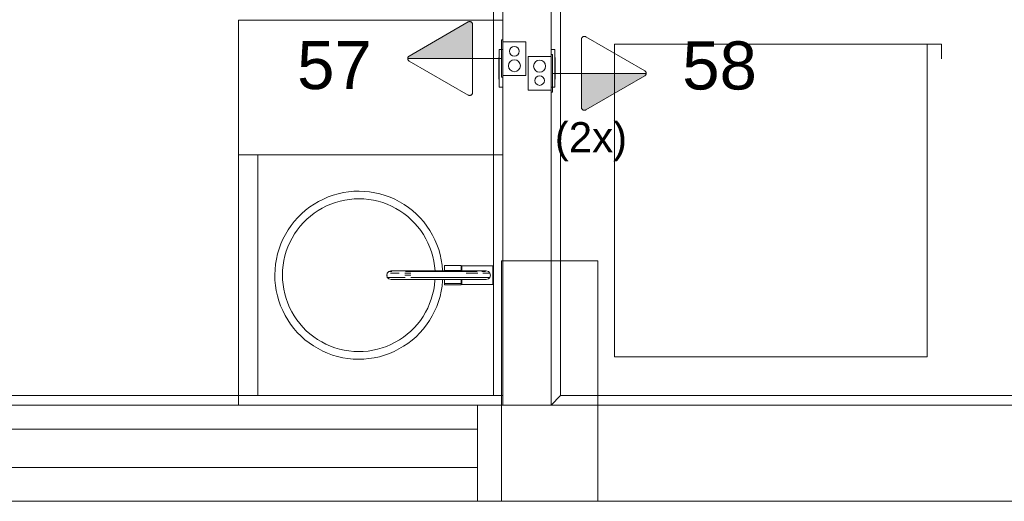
# Model space of a CAD drawing. Extents: x 5066 to 9756, y -2696 to -1109.
# Tile 183 of 208: x 9410.21 to 9414.31, y -2579.04 to -2577.03. Entities that reach past the tile are written whole.
import ezdxf

# ---------------------------------------------------------------- set-up
doc = ezdxf.new("R2010")
doc.units = 0
doc.header["$MEASUREMENT"] = 0
doc.linetypes.add('NULL', pattern=[0])
for name, color, linetype, lineweight in [('EL-Tomadas', 150, 'CONTINUOUS', 20), ('IFC-Caixa de passagem-Contorno', 44, 'CONTINUOUS', 5), ('IFC-Elemento construtivo genérico-Contorno', 253, 'CONTINUOUS', 5), ('IFC-Elemento de distribuição-Contorno', 253, 'CONTINUOUS', 5), ('IFC-Elemento de mobília-Contorno', 152, 'CONTINUOUS', 5), ('IFC-Janela-Contorno', 142, 'CONTINUOUS', 5), ('IFC-Parede padrão-Contorno', 44, 'CONTINUOUS', 5), ('IFC-Parte de elemento de construção-Contorno', 253, 'CONTINUOUS', 5), ('IFC-Pilar-Contorno', 83, 'CONTINUOUS', 5)]:
    doc.layers.add(name, color=color, linetype=linetype, lineweight=lineweight)
doc.layers.add('textos', color=2, linetype='CONTINUOUS')
doc.styles.add('Arial', font='arial.ttf')

msp = doc.modelspace()

# ---------------------------------------------------------------- hatches: boundary and pattern name
at = {"layer": 'EL-Tomadas', "linetype": 'Continuous'}
for points in [[(9412.0946, -2577.1963), (9411.8253, -2577.1963), (9411.8255, -2577.1939), (9411.8266, -2577.1909), (9411.8281, -2577.1887), (9411.8299, -2577.1869), (9411.8316, -2577.1858), (9412.079, -2577.0432), (9412.0817, -2577.0427), (9412.0845, -2577.0428), (9412.0874, -2577.0436), (9412.0896, -2577.0449), (9412.0923, -2577.0476), (9412.0941, -2577.051), (9412.0946, -2577.0534), (9412.0946, -2577.1963)], [(9412.5479, -2577.258), (9412.8172, -2577.258), (9412.8169, -2577.2605), (9412.8159, -2577.2635), (9412.8144, -2577.2657), (9412.8126, -2577.2675), (9412.8109, -2577.2686), (9412.5634, -2577.4111), (9412.5608, -2577.4117), (9412.558, -2577.4116), (9412.5551, -2577.4107), (9412.5529, -2577.4095), (9412.5501, -2577.4068), (9412.5484, -2577.4034), (9412.5479, -2577.401), (9412.5479, -2577.258)]]:
    msp.add_hatch(color=161, dxfattribs=at).paths.add_polyline_path(points)

# ---------------------------------------------------------------- linework, layer by layer
at = {"layer": 'EL-Tomadas'}
for p, q in [((9411.8313, -2577.186), (9412.0767, -2577.0443)), ((9412.0947, -2577.0547), (9412.0945, -2577.3379)), ((9412.5478, -2577.3997), (9412.548, -2577.1164)), ((9412.566, -2577.106), (9412.8112, -2577.2476)), ((9412.0946, -2577.1963), (9411.8253, -2577.1963)), ((9412.0945, -2577.1963), (9412.2151, -2577.1963)), ((9412.0765, -2577.3483), (9411.8313, -2577.2067)), ((9412.548, -2577.258), (9412.4273, -2577.258)), ((9412.5479, -2577.258), (9412.8172, -2577.258)), ((9412.8112, -2577.2684), (9412.5658, -2577.4101))]:
    msp.add_line(p, q, dxfattribs=at)
for points in [[(9412.0947, -2577.0547), (9412.0946, -2577.0533), (9412.0943, -2577.0519), (9412.0939, -2577.0506), (9412.0934, -2577.0493), (9412.0927, -2577.0481), (9412.0919, -2577.047), (9412.0909, -2577.0459), (9412.0898, -2577.0451), (9412.0887, -2577.0443), (9412.0874, -2577.0437), (9412.0861, -2577.0432), (9412.0848, -2577.0429), (9412.0834, -2577.0427), (9412.082, -2577.0427), (9412.0806, -2577.0429), (9412.0792, -2577.0432), (9412.0779, -2577.0437), (9412.0767, -2577.0443)], [(9412.566, -2577.106), (9412.5647, -2577.1054), (9412.5634, -2577.1049), (9412.562, -2577.1046), (9412.5606, -2577.1045), (9412.5593, -2577.1045), (9412.5579, -2577.1046), (9412.5565, -2577.1049), (9412.5552, -2577.1054), (9412.554, -2577.106), (9412.5528, -2577.1068), (9412.5517, -2577.1077), (9412.5508, -2577.1087), (9412.5499, -2577.1098), (9412.5492, -2577.1111), (9412.5487, -2577.1123), (9412.5483, -2577.1137), (9412.548, -2577.115), (9412.548, -2577.1164)], [(9411.8313, -2577.186), (9411.8301, -2577.1867), (9411.829, -2577.1876), (9411.8281, -2577.1886), (9411.8273, -2577.1898), (9411.8266, -2577.191), (9411.826, -2577.1922), (9411.8256, -2577.1936), (9411.8254, -2577.195), (9411.8253, -2577.1963), (9411.8254, -2577.1977), (9411.8256, -2577.1991), (9411.826, -2577.2004), (9411.8266, -2577.2017), (9411.8273, -2577.2029), (9411.8281, -2577.2041), (9411.829, -2577.2051), (9411.8301, -2577.206), (9411.8313, -2577.2067)], [(9412.8112, -2577.2684), (9412.8124, -2577.2677), (9412.8134, -2577.2668), (9412.8144, -2577.2657), (9412.8152, -2577.2646), (9412.8159, -2577.2634), (9412.8165, -2577.2621), (9412.8169, -2577.2608), (9412.8171, -2577.2594), (9412.8172, -2577.258), (9412.8171, -2577.2566), (9412.8169, -2577.2553), (9412.8165, -2577.2539), (9412.8159, -2577.2526), (9412.8152, -2577.2514), (9412.8144, -2577.2503), (9412.8134, -2577.2493), (9412.8124, -2577.2484), (9412.8112, -2577.2476)], [(9412.0765, -2577.3483), (9412.0778, -2577.349), (9412.0791, -2577.3494), (9412.0804, -2577.3498), (9412.0818, -2577.3499), (9412.0832, -2577.3499), (9412.0846, -2577.3498), (9412.086, -2577.3494), (9412.0873, -2577.349), (9412.0885, -2577.3483), (9412.0897, -2577.3476), (9412.0908, -2577.3467), (9412.0917, -2577.3456), (9412.0926, -2577.3445), (9412.0933, -2577.3433), (9412.0938, -2577.342), (9412.0942, -2577.3407), (9412.0945, -2577.3393), (9412.0945, -2577.3379)], [(9412.5478, -2577.3997), (9412.5479, -2577.4011), (9412.5481, -2577.4025), (9412.5485, -2577.4038), (9412.5491, -2577.4051), (9412.5498, -2577.4063), (9412.5506, -2577.4074), (9412.5516, -2577.4084), (9412.5526, -2577.4093), (9412.5538, -2577.4101), (9412.5551, -2577.4107), (9412.5564, -2577.4112), (9412.5577, -2577.4115), (9412.5591, -2577.4117), (9412.5605, -2577.4117), (9412.5619, -2577.4115), (9412.5633, -2577.4112), (9412.5646, -2577.4107), (9412.5658, -2577.4101)]]:
    msp.add_lwpolyline(points, dxfattribs=at)
at = {"layer": 'IFC-Caixa de passagem-Contorno'}
for p, q in [((9412.2151, -2577.1183), (9412.2151, -2577.2743)), ((9412.2151, -2577.1183), (9412.2211, -2577.1183)), ((9412.2211, -2577.1183), (9412.2211, -2577.2743)), ((9412.2211, -2577.1263), (9412.3161, -2577.1263)), ((9412.3161, -2577.1263), (9412.3161, -2577.2663)), ((9412.3263, -2577.328), (9412.3263, -2577.188)), ((9412.4213, -2577.188), (9412.3263, -2577.188)), ((9412.4213, -2577.336), (9412.4213, -2577.18)), ((9412.4273, -2577.18), (9412.4213, -2577.18)), ((9412.4273, -2577.336), (9412.4273, -2577.18)), ((9412.2151, -2577.2743), (9412.2211, -2577.2743)), ((9412.2211, -2577.2663), (9412.3161, -2577.2663)), ((9412.4213, -2577.328), (9412.3263, -2577.328)), ((9412.4273, -2577.336), (9412.4213, -2577.336))]:
    msp.add_line(p, q, dxfattribs=at)
for centre, radius in [((9412.2687, -2577.1663), 0.0199), ((9412.2687, -2577.2263), 0.025), ((9412.3737, -2577.228), 0.025), ((9412.3737, -2577.288), 0.0199)]:
    msp.add_circle(centre, radius, dxfattribs=at)
at = {"layer": 'IFC-Elemento construtivo genérico-Contorno', "color": 8, "lineweight": 5}
for p, q in [((9412.2052, -2577.3152), (9412.2052, -2577.1592)), ((9412.2052, -2577.1592), (9412.2212, -2577.1592)), ((9412.4212, -2577.1592), (9412.4373, -2577.1592)), ((9412.4373, -2577.3152), (9412.4373, -2577.1592)), ((9412.2037, -2577.1922), (9412.2052, -2577.1922)), ((9412.2037, -2577.2822), (9412.2037, -2577.1922)), ((9412.4373, -2577.1922), (9412.4389, -2577.1922)), ((9412.4389, -2577.2822), (9412.4389, -2577.1922)), ((9412.2037, -2577.2822), (9412.2052, -2577.2822)), ((9412.4373, -2577.2822), (9412.4389, -2577.2822)), ((9412.2052, -2577.3152), (9412.2212, -2577.3152)), ((9412.4212, -2577.3152), (9412.4373, -2577.3152))]:
    msp.add_line(p, q, dxfattribs=at)
at = {"layer": 'IFC-Elemento de distribuição-Contorno', "color": 8, "lineweight": 5}
for p, q in [((9411.9774, -2578.0572), (9412.0474, -2578.0572)), ((9411.9774, -2578.0626), (9411.9774, -2578.0572)), ((9411.9774, -2578.0772), (9411.9774, -2578.0626)), ((9412.0474, -2578.0626), (9412.0474, -2578.0572)), ((9412.0474, -2578.0772), (9412.0474, -2578.0626)), ((9412.0494, -2578.0579), (9412.1794, -2578.0579)), ((9412.0494, -2578.0626), (9412.0494, -2578.0579)), ((9412.0494, -2578.0715), (9412.0494, -2578.0626)), ((9412.1794, -2578.0626), (9412.1794, -2578.0579)), ((9412.1794, -2578.0715), (9412.1794, -2578.0626)), ((9411.7374, -2578.0976), (9411.7396, -2578.0885)), ((9411.7374, -2578.0976), (9411.7407, -2578.0976)), ((9411.7374, -2578.0976), (9411.74, -2578.1065)), ((9411.7396, -2578.0885), (9411.7461, -2578.0818)), ((9411.74, -2578.1065), (9411.7432, -2578.1065)), ((9411.74, -2578.1065), (9411.7467, -2578.113)), ((9411.7432, -2578.1065), (9411.7532, -2578.1065)), ((9411.7461, -2578.0818), (9411.7551, -2578.0792)), ((9411.7492, -2578.0818), (9411.7585, -2578.0818)), ((9411.7529, -2578.0885), (9411.7687, -2578.0885)), ((9411.7532, -2578.1065), (9411.769, -2578.1065)), ((9411.7551, -2578.0792), (9411.7579, -2578.0792)), ((9411.7579, -2578.0792), (9411.7664, -2578.0792)), ((9411.7664, -2578.0792), (9411.7798, -2578.0792)), ((9411.7687, -2578.0885), (9411.7894, -2578.0885)), ((9411.769, -2578.1065), (9411.7896, -2578.1065)), ((9411.7798, -2578.0792), (9411.7972, -2578.0792)), ((9411.7896, -2578.1065), (9411.8136, -2578.1065)), ((9411.7972, -2578.0792), (9411.8176, -2578.0792)), ((9411.813, -2578.0976), (9411.8382, -2578.0976)), ((9411.8135, -2578.0885), (9411.8384, -2578.0885)), ((9411.8152, -2578.0818), (9411.8388, -2578.0818)), ((9411.8176, -2578.0792), (9411.8394, -2578.0792)), ((9411.8384, -2578.1065), (9412.0684, -2578.1065)), ((9411.8388, -2578.0818), (9412.068, -2578.0818)), ((9411.8394, -2578.0792), (9412.0674, -2578.0792)), ((9411.9774, -2578.0772), (9412.0474, -2578.0772)), ((9411.9774, -2578.0792), (9411.9774, -2578.0772)), ((9412.0474, -2578.0792), (9412.0474, -2578.0772)), ((9412.0494, -2578.0792), (9412.0494, -2578.0715)), ((9412.0674, -2578.0792), (9412.0892, -2578.0792)), ((9412.068, -2578.0818), (9412.0916, -2578.0818)), ((9412.0684, -2578.0885), (9412.0932, -2578.0885)), ((9412.0684, -2578.1065), (9412.0932, -2578.1065)), ((9412.0892, -2578.0792), (9412.1095, -2578.0792)), ((9412.0916, -2578.0818), (9412.1141, -2578.0818)), ((9412.0932, -2578.0885), (9412.1173, -2578.0885)), ((9412.0932, -2578.1065), (9412.1172, -2578.1065)), ((9412.1095, -2578.0792), (9412.127, -2578.0792)), ((9412.1172, -2578.1065), (9412.1378, -2578.1065)), ((9412.127, -2578.0792), (9412.1404, -2578.0792)), ((9412.1334, -2578.0818), (9412.1482, -2578.0818)), ((9412.1378, -2578.1065), (9412.1536, -2578.1065)), ((9412.138, -2578.0885), (9412.1539, -2578.0885)), ((9412.1404, -2578.0792), (9412.1488, -2578.0792)), ((9412.1488, -2578.0792), (9412.1514, -2578.0792)), ((9412.1514, -2578.0792), (9412.1604, -2578.0817)), ((9412.1536, -2578.1065), (9412.1635, -2578.1065)), ((9412.1539, -2578.0885), (9412.1639, -2578.0885)), ((9412.1604, -2578.0817), (9412.167, -2578.0882)), ((9412.1604, -2578.1128), (9412.167, -2578.1062)), ((9412.167, -2578.0882), (9412.1694, -2578.0972)), ((9412.167, -2578.1062), (9412.1694, -2578.0972)), ((9412.1794, -2578.0836), (9412.1794, -2578.0715)), ((9412.1794, -2578.0972), (9412.1794, -2578.0836)), ((9412.1794, -2578.1109), (9412.1794, -2578.0972)), ((9411.7467, -2578.113), (9411.7557, -2578.1152)), ((9411.7557, -2578.1152), (9411.7585, -2578.1152)), ((9411.7585, -2578.1152), (9411.7669, -2578.1152)), ((9411.7669, -2578.1152), (9411.7802, -2578.1152)), ((9411.7802, -2578.1152), (9411.7975, -2578.1152)), ((9411.7975, -2578.1152), (9411.8177, -2578.1152)), ((9411.8177, -2578.1152), (9411.8394, -2578.1152)), ((9411.8394, -2578.1152), (9412.0674, -2578.1152)), ((9411.9774, -2578.1172), (9411.9774, -2578.1152)), ((9411.9774, -2578.1319), (9411.9774, -2578.1172)), ((9411.9774, -2578.1319), (9412.0474, -2578.1319)), ((9411.9774, -2578.1372), (9411.9774, -2578.1319)), ((9411.9774, -2578.1372), (9412.0474, -2578.1372)), ((9412.0474, -2578.1172), (9412.0474, -2578.1152)), ((9412.0474, -2578.1319), (9412.0474, -2578.1172)), ((9412.0474, -2578.1372), (9412.0474, -2578.1319)), ((9412.0494, -2578.123), (9412.0494, -2578.1152)), ((9412.0494, -2578.1319), (9412.0494, -2578.123)), ((9412.0494, -2578.1366), (9412.0494, -2578.1319)), ((9412.0494, -2578.1366), (9412.1794, -2578.1366)), ((9412.0674, -2578.1152), (9412.0891, -2578.1152)), ((9412.0891, -2578.1152), (9412.1092, -2578.1152)), ((9412.1092, -2578.1152), (9412.1266, -2578.1152)), ((9412.1266, -2578.1152), (9412.1399, -2578.1152)), ((9412.1399, -2578.1152), (9412.1482, -2578.1152)), ((9412.1482, -2578.1152), (9412.1514, -2578.1153)), ((9412.1514, -2578.1153), (9412.1604, -2578.1128)), ((9412.1794, -2578.123), (9412.1794, -2578.1109)), ((9412.1794, -2578.1319), (9412.1794, -2578.123)), ((9412.1794, -2578.1366), (9412.1794, -2578.1319))]:
    msp.add_line(p, q, dxfattribs=at)
at = {"layer": 'IFC-Elemento de mobília-Contorno', "color": 8, "lineweight": 5}
for p, q in [((9412.6859, -2577.1372), (9413.9859, -2577.1372)), ((9412.6859, -2578.4372), (9412.6859, -2577.1372)), ((9413.9859, -2577.1372), (9414.0459, -2577.1372)), ((9413.9859, -2578.4372), (9413.9859, -2577.1372)), ((9414.0459, -2577.1972), (9414.0459, -2577.1372)), ((9412.6859, -2578.4372), (9413.9859, -2578.4372))]:
    msp.add_line(p, q, dxfattribs=at)
at = {"layer": 'IFC-Janela-Contorno', "color": 8, "lineweight": 5}
for p, q in [((9407.7154, -2578.7372), (9412.1154, -2578.7372)), ((9407.7154, -2578.8972), (9412.1154, -2578.8972))]:
    msp.add_line(p, q, dxfattribs=at)
at = {"layer": 'IFC-Parede padrão-Contorno', "color": 8, "lineweight": 5}
for p, q in [((9412.2212, -2577.3214), (9412.2212, -2573.6372)), ((9412.4212, -2578.6372), (9412.4212, -2574.953)), ((9412.2212, -2578.6372), (9412.2212, -2577.3214)), ((9407.7154, -2578.6372), (9412.1154, -2578.6372)), ((9411.3082, -2578.6372), (9412.4018, -2578.6372)), ((9412.1154, -2578.6372), (9414.4145, -2578.6372)), ((9412.1154, -2578.8972), (9412.1154, -2578.6372)), ((9413.4954, -2578.6372), (9414.5891, -2578.6372)), ((9412.1154, -2579.0372), (9412.1154, -2578.8972)), ((9407.7154, -2579.0372), (9412.1154, -2579.0372)), ((9411.3082, -2579.0372), (9412.4018, -2579.0372)), ((9412.1154, -2579.0372), (9413.4954, -2579.0372)), ((9413.4954, -2579.0372), (9414.5891, -2579.0372)), ((9413.4954, -2579.0372), (9414.4145, -2579.0372))]:
    msp.add_line(p, q, dxfattribs=at)
at = {"layer": 'IFC-Parte de elemento de construção-Contorno', "color": 8, "lineweight": 5}
for p, q in [((9412.1812, -2577.0372), (9412.1812, -2573.6372)), ((9412.4612, -2578.5972), (9412.4612, -2576.8372)), ((9411.1212, -2577.0372), (9412.1812, -2577.0372)), ((9411.1212, -2577.5972), (9411.1212, -2577.0372)), ((9412.1812, -2577.5972), (9412.1812, -2577.0372)), ((9412.1812, -2577.0372), (9412.2212, -2577.0372)), ((9411.1212, -2578.5972), (9411.1212, -2577.5972)), ((9411.1212, -2577.5972), (9412.1812, -2577.5972)), ((9411.2012, -2578.5972), (9411.2012, -2577.5972)), ((9412.1812, -2578.5972), (9412.1812, -2577.5972)), ((9412.1812, -2577.5972), (9412.2212, -2577.5972)), ((9411.4738, -2577.7805), (9411.494, -2577.7718)), ((9411.494, -2577.7718), (9411.5146, -2577.7645)), ((9411.5146, -2577.7645), (9411.5357, -2577.7584)), ((9411.5357, -2577.7584), (9411.5572, -2577.7537)), ((9411.5572, -2577.7537), (9411.5789, -2577.7504)), ((9411.5789, -2577.7504), (9411.6007, -2577.7484)), ((9411.6007, -2577.7484), (9411.6227, -2577.7478)), ((9411.6227, -2577.7478), (9411.6446, -2577.7486)), ((9411.6446, -2577.7486), (9411.6665, -2577.7508)), ((9411.6665, -2577.7508), (9411.6882, -2577.7543)), ((9411.6882, -2577.7543), (9411.7095, -2577.7592)), ((9411.7095, -2577.7592), (9411.7306, -2577.7654)), ((9411.7306, -2577.7654), (9411.7512, -2577.7729)), ((9411.7512, -2577.7729), (9411.7713, -2577.7817)), ((9411.3996, -2577.8271), (9411.417, -2577.8137)), ((9411.417, -2577.8137), (9411.4352, -2577.8014)), ((9411.4352, -2577.8014), (9411.4542, -2577.7903)), ((9411.4521, -2577.8283), (9411.4694, -2577.8182)), ((9411.4542, -2577.7903), (9411.4738, -2577.7805)), ((9411.4694, -2577.8182), (9411.4872, -2577.8093)), ((9411.4872, -2577.8093), (9411.5055, -2577.8014)), ((9411.5055, -2577.8014), (9411.5243, -2577.7947)), ((9411.5243, -2577.7947), (9411.5435, -2577.7892)), ((9411.5435, -2577.7892), (9411.563, -2577.785)), ((9411.563, -2577.785), (9411.5827, -2577.7819)), ((9411.5827, -2577.7819), (9411.6026, -2577.7801)), ((9411.6026, -2577.7801), (9411.6226, -2577.7796)), ((9411.6226, -2577.7796), (9411.6425, -2577.7803)), ((9411.6425, -2577.7803), (9411.6624, -2577.7823)), ((9411.6624, -2577.7823), (9411.6821, -2577.7855)), ((9411.6821, -2577.7855), (9411.7015, -2577.7899)), ((9411.7015, -2577.7899), (9411.7207, -2577.7955)), ((9411.7207, -2577.7955), (9411.7394, -2577.8024)), ((9411.7394, -2577.8024), (9411.7577, -2577.8104)), ((9411.7577, -2577.8104), (9411.7754, -2577.8195)), ((9411.7713, -2577.7817), (9411.7909, -2577.7917)), ((9411.7754, -2577.8195), (9411.7926, -2577.8297)), ((9411.7909, -2577.7917), (9411.8097, -2577.803)), ((9411.8097, -2577.803), (9411.8278, -2577.8154)), ((9411.8278, -2577.8154), (9411.8451, -2577.8289)), ((9411.353, -2577.8734), (9411.3675, -2577.857)), ((9411.3675, -2577.857), (9411.3831, -2577.8415)), ((9411.3831, -2577.8415), (9411.3996, -2577.8271)), ((9411.4048, -2577.8648), (9411.4198, -2577.8516)), ((9411.4198, -2577.8516), (9411.4356, -2577.8395)), ((9411.4356, -2577.8395), (9411.4521, -2577.8283)), ((9411.7926, -2577.8297), (9411.809, -2577.841)), ((9411.809, -2577.841), (9411.8247, -2577.8533)), ((9411.8247, -2577.8533), (9411.8396, -2577.8666)), ((9411.8451, -2577.8289), (9411.8615, -2577.8435)), ((9411.8615, -2577.8435), (9411.8769, -2577.8591)), ((9411.8769, -2577.8591), (9411.8914, -2577.8756)), ((9411.327, -2577.9088), (9411.3394, -2577.8907)), ((9411.3394, -2577.8907), (9411.353, -2577.8734)), ((9411.365, -2577.9095), (9411.3773, -2577.8937)), ((9411.3773, -2577.8937), (9411.3906, -2577.8788)), ((9411.3906, -2577.8788), (9411.4048, -2577.8648)), ((9411.8396, -2577.8666), (9411.8537, -2577.8807)), ((9411.8537, -2577.8807), (9411.8668, -2577.8958)), ((9411.8668, -2577.8958), (9411.879, -2577.9116)), ((9411.8914, -2577.8756), (9411.9048, -2577.893)), ((9411.9048, -2577.893), (9411.917, -2577.9112)), ((9411.3057, -2577.9472), (9411.3157, -2577.9276)), ((9411.3157, -2577.9276), (9411.327, -2577.9088)), ((9411.3435, -2577.9431), (9411.3537, -2577.9259)), ((9411.3537, -2577.9259), (9411.365, -2577.9095)), ((9411.879, -2577.9116), (9411.8901, -2577.9281)), ((9411.8901, -2577.9281), (9411.9002, -2577.9454)), ((9411.917, -2577.9112), (9411.9281, -2577.9302)), ((9411.9281, -2577.9302), (9411.938, -2577.9498)), ((9411.2894, -2577.9879), (9411.2969, -2577.9673)), ((9411.2969, -2577.9673), (9411.3057, -2577.9472)), ((9411.3196, -2577.9978), (9411.3264, -2577.9791)), ((9411.3264, -2577.9791), (9411.3344, -2577.9608)), ((9411.3344, -2577.9608), (9411.3435, -2577.9431)), ((9411.9002, -2577.9454), (9411.9092, -2577.9632)), ((9411.9092, -2577.9632), (9411.9171, -2577.9815)), ((9411.9171, -2577.9815), (9411.9237, -2578.0003)), ((9411.938, -2577.9498), (9411.9466, -2577.97)), ((9411.9466, -2577.97), (9411.954, -2577.9906)), ((9411.2783, -2578.0303), (9411.2832, -2578.0089)), ((9411.2832, -2578.0089), (9411.2894, -2577.9879)), ((9411.3095, -2578.0364), (9411.3139, -2578.017)), ((9411.3139, -2578.017), (9411.3196, -2577.9978)), ((9411.9237, -2578.0003), (9411.9293, -2578.0195)), ((9411.9293, -2578.0195), (9411.9335, -2578.039)), ((9411.954, -2577.9906), (9411.96, -2578.0117)), ((9411.96, -2578.0117), (9411.9647, -2578.0332)), ((9411.2726, -2578.0739), (9411.2748, -2578.052)), ((9411.2748, -2578.052), (9411.2783, -2578.0303)), ((9411.3043, -2578.076), (9411.3063, -2578.0561)), ((9411.3063, -2578.0561), (9411.3095, -2578.0364)), ((9411.9335, -2578.039), (9411.9366, -2578.0587)), ((9411.9366, -2578.0587), (9411.9384, -2578.0786)), ((9411.9647, -2578.0332), (9411.9681, -2578.0549)), ((9411.9681, -2578.0549), (9411.9701, -2578.0767)), ((9411.2718, -2578.0958), (9411.2726, -2578.0739)), ((9411.2718, -2578.0958), (9411.2725, -2578.1177)), ((9411.3036, -2578.0959), (9411.3043, -2578.076)), ((9411.3036, -2578.0959), (9411.3041, -2578.1159)), ((9411.9384, -2578.0786), (9411.9384, -2578.0792)), ((9411.9701, -2578.0767), (9411.9701, -2578.0792)), ((9411.2725, -2578.1177), (9411.2744, -2578.1396)), ((9411.2744, -2578.1396), (9411.2778, -2578.1613)), ((9411.3041, -2578.1159), (9411.3059, -2578.1357)), ((9411.3059, -2578.1357), (9411.309, -2578.1555)), ((9411.933, -2578.158), (9411.9362, -2578.1384)), ((9411.9362, -2578.1384), (9411.9382, -2578.1185)), ((9411.9382, -2578.1185), (9411.9383, -2578.1152)), ((9411.9642, -2578.1641), (9411.9677, -2578.1425)), ((9411.9677, -2578.1425), (9411.9699, -2578.1206)), ((9411.9699, -2578.1206), (9411.9701, -2578.1152)), ((9411.2778, -2578.1613), (9411.2825, -2578.1827)), ((9411.2825, -2578.1827), (9411.2885, -2578.2038)), ((9411.309, -2578.1555), (9411.3132, -2578.175)), ((9411.3132, -2578.175), (9411.3187, -2578.1941)), ((9411.9229, -2578.1966), (9411.9286, -2578.1775)), ((9411.9286, -2578.1775), (9411.933, -2578.158)), ((9411.9531, -2578.2066), (9411.9593, -2578.1855)), ((9411.9593, -2578.1855), (9411.9642, -2578.1641)), ((9411.2885, -2578.2038), (9411.2959, -2578.2245)), ((9411.2959, -2578.2245), (9411.3045, -2578.2447)), ((9411.3187, -2578.1941), (9411.3254, -2578.2129)), ((9411.3254, -2578.2129), (9411.3333, -2578.2313)), ((9411.9081, -2578.2337), (9411.9161, -2578.2154)), ((9411.9161, -2578.2154), (9411.9229, -2578.1966)), ((9411.9368, -2578.2473), (9411.9456, -2578.2272)), ((9411.9456, -2578.2272), (9411.9531, -2578.2066)), ((9411.3045, -2578.2447), (9411.3144, -2578.2643)), ((9411.3144, -2578.2643), (9411.3255, -2578.2832)), ((9411.3333, -2578.2313), (9411.3423, -2578.2491)), ((9411.3423, -2578.2491), (9411.3523, -2578.2663)), ((9411.3523, -2578.2663), (9411.3635, -2578.2829)), ((9411.8775, -2578.285), (9411.8887, -2578.2685)), ((9411.8887, -2578.2685), (9411.899, -2578.2514)), ((9411.899, -2578.2514), (9411.9081, -2578.2337)), ((9411.9155, -2578.2857), (9411.9268, -2578.2668)), ((9411.9268, -2578.2668), (9411.9368, -2578.2473)), ((9411.3255, -2578.2832), (9411.3377, -2578.3014)), ((9411.3377, -2578.3014), (9411.3511, -2578.3188)), ((9411.3635, -2578.2829), (9411.3757, -2578.2987)), ((9411.3757, -2578.2987), (9411.3888, -2578.3137)), ((9411.8519, -2578.3156), (9411.8651, -2578.3007)), ((9411.8651, -2578.3007), (9411.8775, -2578.285)), ((9411.8896, -2578.3211), (9411.9031, -2578.3038)), ((9411.9031, -2578.3038), (9411.9155, -2578.2857)), ((9411.3511, -2578.3188), (9411.3655, -2578.3354)), ((9411.3655, -2578.3354), (9411.381, -2578.351)), ((9411.381, -2578.351), (9411.3974, -2578.3655)), ((9411.3888, -2578.3137), (9411.4028, -2578.3279)), ((9411.4028, -2578.3279), (9411.4178, -2578.3411)), ((9411.4178, -2578.3411), (9411.4335, -2578.3534)), ((9411.8069, -2578.355), (9411.8227, -2578.3428)), ((9411.8227, -2578.3428), (9411.8377, -2578.3297)), ((9411.8377, -2578.3297), (9411.8519, -2578.3156)), ((9411.8594, -2578.3529), (9411.875, -2578.3375)), ((9411.875, -2578.3375), (9411.8896, -2578.3211)), ((9411.3974, -2578.3655), (9411.4147, -2578.3791)), ((9411.4147, -2578.3791), (9411.4328, -2578.3915)), ((9411.4328, -2578.3915), (9411.4516, -2578.4027)), ((9411.4335, -2578.3534), (9411.4499, -2578.3647)), ((9411.4499, -2578.3647), (9411.4671, -2578.375)), ((9411.4671, -2578.375), (9411.4848, -2578.3841)), ((9411.4848, -2578.3841), (9411.5031, -2578.3921)), ((9411.5031, -2578.3921), (9411.5218, -2578.3989)), ((9411.7182, -2578.3997), (9411.7369, -2578.3931)), ((9411.7369, -2578.3931), (9411.7553, -2578.3852)), ((9411.7553, -2578.3852), (9411.7731, -2578.3762)), ((9411.7731, -2578.3762), (9411.7903, -2578.3661)), ((9411.7883, -2578.4041), (9411.8073, -2578.393)), ((9411.7903, -2578.3661), (9411.8069, -2578.355)), ((9411.8073, -2578.393), (9411.8255, -2578.3808)), ((9411.8255, -2578.3808), (9411.8428, -2578.3674)), ((9411.8428, -2578.3674), (9411.8594, -2578.3529)), ((9411.4516, -2578.4027), (9411.4712, -2578.4128)), ((9411.4712, -2578.4128), (9411.4913, -2578.4216)), ((9411.4913, -2578.4216), (9411.5119, -2578.4291)), ((9411.5119, -2578.4291), (9411.533, -2578.4353)), ((9411.5218, -2578.3989), (9411.541, -2578.4046)), ((9411.541, -2578.4046), (9411.5604, -2578.409)), ((9411.5604, -2578.409), (9411.5801, -2578.4122)), ((9411.5801, -2578.4122), (9411.6, -2578.4142)), ((9411.6, -2578.4142), (9411.6199, -2578.4149)), ((9411.6199, -2578.4149), (9411.6399, -2578.4143)), ((9411.6399, -2578.4143), (9411.6598, -2578.4125)), ((9411.6598, -2578.4125), (9411.6795, -2578.4095)), ((9411.6795, -2578.4095), (9411.699, -2578.4052)), ((9411.699, -2578.4052), (9411.7182, -2578.3997)), ((9411.7068, -2578.436), (9411.7278, -2578.43)), ((9411.7278, -2578.43), (9411.7485, -2578.4226)), ((9411.7485, -2578.4226), (9411.7687, -2578.414)), ((9411.7687, -2578.414), (9411.7883, -2578.4041)), ((9411.533, -2578.4353), (9411.5544, -2578.4402)), ((9411.5544, -2578.4402), (9411.576, -2578.4437)), ((9411.576, -2578.4437), (9411.5978, -2578.4459)), ((9411.5978, -2578.4459), (9411.6198, -2578.4466)), ((9411.6198, -2578.4466), (9411.6418, -2578.446)), ((9411.6418, -2578.446), (9411.6636, -2578.4441)), ((9411.6636, -2578.4441), (9411.6853, -2578.4407)), ((9411.6853, -2578.4407), (9411.7068, -2578.436)), ((9407.4554, -2578.5972), (9411.1212, -2578.5972)), ((9411.1212, -2578.6372), (9411.1212, -2578.5972)), ((9411.1212, -2578.5972), (9412.2212, -2578.5972)), ((9412.4212, -2578.6372), (9412.4612, -2578.5972)), ((9412.4612, -2578.5972), (9420.3754, -2578.5972)), ((9411.3082, -2578.6372), (9412.2212, -2578.6372)), ((9413.4954, -2578.6372), (9414.4145, -2578.6372))]:
    msp.add_line(p, q, dxfattribs=at)
at = {"layer": 'IFC-Pilar-Contorno', "color": 146, "lineweight": 5, "true_color": 0x105689}
for p, q in [((9412.2153, -2578.6373), (9412.2153, -2578.0373)), ((9412.2153, -2578.0373), (9412.6153, -2578.0373)), ((9412.2153, -2578.6537), (9412.2153, -2578.0373)), ((9412.2153, -2578.0373), (9412.3688, -2578.0373)), ((9412.3688, -2578.0373), (9412.6153, -2578.0373)), ((9412.6153, -2579.0373), (9412.6153, -2578.0373)), ((9412.6153, -2578.4209), (9412.6153, -2578.0373)), ((9412.6153, -2579.0373), (9412.6153, -2578.4209)), ((9412.2153, -2579.0373), (9412.2153, -2578.6537)), ((9412.2153, -2579.0373), (9412.4619, -2579.0373)), ((9412.4619, -2579.0373), (9412.6153, -2579.0373))]:
    msp.add_line(p, q, dxfattribs=at)

# ---------------------------------------------------------------- texts
at = {"layer": 'EL-Tomadas', "linetype": 'NULL', "insert": (9412.437, -2577.6235), "char_height": 0.125, "width": 0.61998, "attachment_point": 7, "line_spacing_factor": 0.6, "style": 'Arial'}
msp.add_mtext('(2x)', dxfattribs=at)
at = {"layer": 'textos', "linetype": 'NULL', "char_height": 0.2, "width": 0.622891, "line_spacing_factor": 0.6, "style": 'Arial'}
for s, insert, attachment_point in [('57', (9411.6753, -2577.3263), 9), ('58', (9412.9672, -2577.328), 7)]:
    msp.add_mtext(s, dxfattribs=dict(at, insert=insert, attachment_point=attachment_point))

doc.saveas('drawing.dxf')
